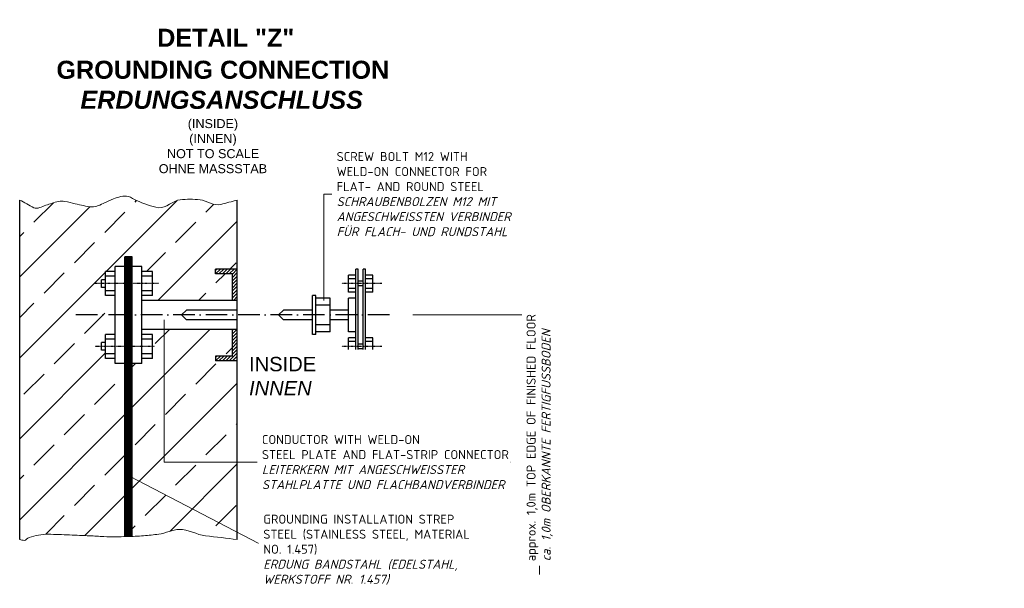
# Model space of a CAD drawing. Header units: millimetres. Extents: x -74917 to 39069, y -531 to 18593.
# Tile 3 of 12: x 3961 to 9426, y -66 to 3089. Entities that reach past the tile are written whole.
import ezdxf

# ---------------------------------------------------------------- set-up
doc = ezdxf.new("R2010")
doc.units = ezdxf.units.MM
doc.linetypes.add('ACAD_ISO10W100', pattern=[18, 12, -3, 0, -3])
doc.linetypes.add('DASHDOT', pattern=[1, 0.5, -0.25, 0, -0.25])
doc.layers.add('Bemaßung', color=7, linetype='Continuous', lineweight=9)
doc.layers.add('Beschriftung', color=7, linetype='Continuous', lineweight=9)
doc.styles.add('LBB3.5M1000', font='isocp.shx', dxfattribs={"height": 3.5})

# ---------------------------------------------------------------- blocks, each defined once
blk = doc.blocks.new('_Oblique')
at = {"color": 0, "linetype": 'ByBlock', "lineweight": -2}
blk.add_line((-0.5, -0.5), (0.5, 0.5), dxfattribs=at)

msp = doc.modelspace()

# ---------------------------------------------------------------- hatches: boundary and pattern name
h = msp.add_hatch()
h.set_pattern_fill('ANSI33', color=256, scale=50, style=0)
h.set_pattern_definition([(45, (-65388.84, -47033.66), (-224.5064, 224.5064), []), (45, (-65164.34, -47033.66), (-224.5064, 224.5064), [158.75, -79.375])])
edge = h.paths.add_edge_path()
edge.add_spline(control_points=[(5168.56215, 2088.34036), (5137.93143, 2080.01811), (5107.30071, 2071.69585), (5076.67, 2063.3736)], knot_values=[0, 0, 0, 0, 0.0754968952, 0.0754968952, 0.0754968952, 0.0754968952], degree=3, periodic=0)
edge.add_spline(control_points=[(5076.67, 2063.3736), (5038.77938, 2053.07886), (5000.28589, 2086.19609), (4961.89686, 2089.87356)], knot_values=[0.0754968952, 0.0754968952, 0.0754968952, 0.0754968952, 0.1688875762, 0.1688875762, 0.1688875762, 0.1688875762], degree=3, periodic=0)
edge.add_spline(control_points=[(4961.89686, 2089.87356), (4925.93059, 2093.31894), (4886.85274, 2093.14655), (4851.53814, 2089.87356)], knot_values=[0.1688875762, 0.1688875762, 0.1688875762, 0.1688875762, 0.2563842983, 0.2563842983, 0.2563842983, 0.2563842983], degree=3, periodic=0)
edge.add_spline(control_points=[(4851.53814, 2089.87356), (4810.86399, 2086.10385), (4772.3945, 2040.73958), (4732.35085, 2045.70705)], knot_values=[0.2563842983, 0.2563842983, 0.2563842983, 0.2563842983, 0.3571600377, 0.3571600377, 0.3571600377, 0.3571600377], degree=3, periodic=0)
edge.add_spline(control_points=[(4732.35085, 2045.70705), (4691.44755, 2050.78116), (4649.61863, 2069.02825), (4608.74913, 2085.45672)], knot_values=[0.3571600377, 0.3571600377, 0.3571600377, 0.3571600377, 0.4600992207, 0.4600992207, 0.4600992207, 0.4600992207], degree=3, periodic=0)
edge.add_spline(control_points=[(4608.74913, 2085.45672), (4593.21201, 2091.70224), (4579.97597, 2103.69208), (4564.6057, 2107.54011)], knot_values=[0.4600992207, 0.4600992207, 0.4600992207, 0.4600992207, 0.4992330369, 0.4992330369, 0.4992330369, 0.4992330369], degree=3, periodic=0)
edge.add_spline(control_points=[(4564.6057, 2107.54011), (4538.16409, 2114.15991), (4507.20164, 2104.83417), (4480.73299, 2094.29013)], knot_values=[0.4992330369, 0.4992330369, 0.4992330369, 0.4992330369, 0.566555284, 0.566555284, 0.566555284, 0.566555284], degree=3, periodic=0)
edge.add_spline(control_points=[(4480.73299, 2094.29013), (4464.10496, 2087.6662), (4448.93836, 2078.85501), (4432.17514, 2072.20674)], knot_values=[0.566555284, 0.566555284, 0.566555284, 0.566555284, 0.6088481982, 0.6088481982, 0.6088481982, 0.6088481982], degree=3, periodic=0)
edge.add_spline(control_points=[(4432.17514, 2072.20674), (4408.92026, 2062.98389), (4385.67167, 2048.45611), (4361.5457, 2050.12362)], knot_values=[0.6088481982, 0.6088481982, 0.6088481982, 0.6088481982, 0.6675192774, 0.6675192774, 0.6675192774, 0.6675192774], degree=3, periodic=0)
edge.add_spline(control_points=[(4361.5457, 2050.12362), (4330.77919, 2052.2501), (4299.61446, 2061.08947), (4268.84441, 2067.79017)], knot_values=[0.6675192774, 0.6675192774, 0.6675192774, 0.6675192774, 0.7423392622, 0.7423392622, 0.7423392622, 0.7423392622], degree=3, periodic=0)
edge.add_spline(control_points=[(4268.84441, 2067.79017), (4249.6407, 2071.97211), (4230.66141, 2077.11964), (4211.45771, 2081.04015)], knot_values=[0.7423392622, 0.7423392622, 0.7423392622, 0.7423392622, 0.7890347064, 0.7890347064, 0.7890347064, 0.7890347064], degree=3, periodic=0)
edge.add_spline(control_points=[(4211.45771, 2081.04015), (4199.94308, 2083.39091), (4187.64901, 2083.45564), (4176.14312, 2081.04015)], knot_values=[0.7890347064, 0.7890347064, 0.7890347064, 0.7890347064, 0.8170334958, 0.8170334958, 0.8170334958, 0.8170334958], degree=3, periodic=0)
edge.add_spline(control_points=[(4176.14312, 2081.04015), (4152.0326, 2075.9785), (4129.25557, 2065.54438), (4105.51342, 2058.95703)], knot_values=[0.8170334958, 0.8170334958, 0.8170334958, 0.8170334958, 0.875704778, 0.875704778, 0.875704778, 0.875704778], degree=3, periodic=0)
edge.add_spline(control_points=[(4105.51342, 2058.95703), (4083.84827, 2052.94595), (4059.07312, 2034.95409), (4039.2984, 2045.70705)], knot_values=[0.875704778, 0.875704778, 0.875704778, 0.875704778, 0.9292433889, 0.9292433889, 0.9292433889, 0.9292433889], degree=3, periodic=0)
edge.add_spline(control_points=[(4039.2984, 2045.70705), (4013.16414, 2059.91815), (3987.02988, 2074.12926), (3960.89562, 2088.34036)], knot_values=[0.9292433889, 0.9292433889, 0.9292433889, 0.9292433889, 1, 1, 1, 1], degree=3, periodic=0)
edge.add_line((3960.89562, 2088.34036), (3960.89562, 204.73769))
edge.add_spline(control_points=[(3960.89562, 204.73769), (3969.37245, 202.91071), (3977.84929, 201.08374), (3986.32612, 199.25676)], knot_values=[0.9787536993, 0.9787536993, 0.9787536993, 0.9787536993, 1, 1, 1, 1], degree=3, periodic=0)
edge.add_spline(control_points=[(3986.32612, 199.25676), (3996.70035, 197.02085), (4002.47793, 214.31443), (4012.81213, 216.92331)], knot_values=[0.9527517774, 0.9527517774, 0.9527517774, 0.9527517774, 0.9787536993, 0.9787536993, 0.9787536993, 0.9787536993], degree=3, periodic=0)
edge.add_spline(control_points=[(4012.81213, 216.92331), (4047.67582, 225.7247), (4082.97893, 235.86139), (4118.75642, 234.58986)], knot_values=[0.8650310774, 0.8650310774, 0.8650310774, 0.8650310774, 0.9527517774, 0.9527517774, 0.9527517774, 0.9527517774], degree=3, periodic=0)
edge.add_spline(control_points=[(4118.75642, 234.58986), (4158.48523, 233.17791), (4198.21908, 231.75467), (4237.94398, 230.17329)], knot_values=[0.7676223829, 0.7676223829, 0.7676223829, 0.7676223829, 0.8650310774, 0.8650310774, 0.8650310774, 0.8650310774], degree=3, periodic=0)
edge.add_spline(control_points=[(4237.94398, 230.17329), (4274.73045, 228.70889), (4311.51834, 227.25781), (4348.3027, 225.75672)], knot_values=[0.6774189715, 0.6774189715, 0.6774189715, 0.6774189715, 0.7676223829, 0.7676223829, 0.7676223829, 0.7676223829], degree=3, periodic=0)
edge.add_spline(control_points=[(4348.3027, 225.75672), (4374.80701, 224.67514), (4401.25854, 222.45047), (4427.76071, 221.34015)], knot_values=[0.6124245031, 0.6124245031, 0.6124245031, 0.6124245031, 0.6774189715, 0.6774189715, 0.6774189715, 0.6774189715], degree=3, periodic=0)
edge.add_spline(control_points=[(4427.76071, 221.34015), (4466.67059, 219.71), (4505.6572, 220.22208), (4544.60111, 221.08456)], knot_values=[0.5170011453, 0.5170011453, 0.5170011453, 0.5170011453, 0.6124245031, 0.6124245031, 0.6124245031, 0.6124245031], degree=3, periodic=0)
edge.add_line((4544.60111, 221.08456), (4544.60111, 1182.17467))
edge.add_line((4544.60111, 1182.17467), (4490.92704, 1182.17467))
edge.add_line((4490.92704, 1182.17467), (4490.92704, 1209.0117))
edge.add_line((4490.92704, 1209.0117), (4437.25297, 1209.0117))
edge.add_line((4437.25297, 1209.0117), (4437.25297, 1254.63466))
edge.add_line((4437.25297, 1254.63466), (4415.78334, 1254.63466))
edge.add_line((4415.78334, 1254.63466), (4415.78334, 1297.57392))
edge.add_line((4415.78334, 1297.57392), (4437.25297, 1297.57392))
edge.add_line((4437.25297, 1297.57392), (4437.25297, 1343.19687))
edge.add_line((4437.25297, 1343.19687), (4490.92704, 1343.19687))
edge.add_line((4490.92704, 1343.19687), (4490.92704, 1557.89315))
edge.add_line((4490.92704, 1557.89315), (4437.25297, 1557.89315))
edge.add_line((4437.25297, 1557.89315), (4437.25297, 1603.5161))
edge.add_line((4437.25297, 1603.5161), (4415.78334, 1603.5161))
edge.add_line((4415.78334, 1603.5161), (4415.78334, 1646.45536))
edge.add_line((4415.78334, 1646.45536), (4437.25297, 1646.45536))
edge.add_line((4437.25297, 1646.45536), (4437.25297, 1692.07831))
edge.add_line((4437.25297, 1692.07831), (4490.92704, 1692.07831))
edge.add_line((4490.92704, 1692.07831), (4490.92704, 1718.91535))
edge.add_line((4490.92704, 1718.91535), (4544.60111, 1718.91535))
edge.add_line((4544.60111, 1718.91535), (4544.60111, 1772.58942))
edge.add_line((4544.60111, 1772.58942), (4584.85666, 1772.58942))
edge.add_line((4584.85666, 1772.58942), (4584.85666, 1718.91535))
edge.add_line((4584.85666, 1718.91535), (4638.53073, 1718.91535))
edge.add_line((4638.53073, 1718.91535), (4638.53073, 1692.07831))
edge.add_line((4638.53073, 1692.07831), (4697.5722, 1692.07831))
edge.add_line((4697.5722, 1692.07831), (4697.5722, 1557.89315))
edge.add_line((4697.5722, 1557.89315), (4638.53073, 1557.89315))
edge.add_line((4638.53073, 1557.89315), (4638.53073, 1531.05611))
edge.add_line((4638.53073, 1531.05611), (5141.72511, 1531.05611))
edge.add_line((5141.72511, 1531.05611), (5141.72511, 1678.6598))
edge.add_line((5141.72511, 1678.6598), (5047.79549, 1678.6598))
edge.add_line((5047.79549, 1678.6598), (5047.79549, 1705.49683))
edge.add_line((5047.79549, 1705.49683), (5168.56215, 1705.49683))
edge.add_line((5168.56215, 1705.49683), (5168.56215, 2088.34036))
h.paths.add_polyline_path([(5168.56215, 1195.59319), (5047.79549, 1195.59319), (5047.79549, 1222.43022), (5141.72511, 1222.43022), (5141.72511, 1370.03391), (4762.81759, 1370.03391), (4762.81759, 849.61459), (5168.56215, 849.61459)], flags=16)
h.paths.add_polyline_path([(5168.56215, 849.61459), (4762.81759, 849.61459), (4762.81759, 1370.03391), (4638.53073, 1370.03391), (4638.53073, 1343.19687), (4697.5722, 1343.19687), (4697.5722, 1209.0117), (4638.53073, 1209.0117), (4638.53073, 1182.17467), (4584.85666, 1182.17467), (4584.85666, 551.97343), (5168.56215, 412.01083)], flags=17)
edge = h.paths.add_edge_path(flags=17)
edge.add_line((5168.56215, 412.01083), (4584.85666, 551.97343))
edge.add_line((4584.85666, 551.97343), (4584.85666, 222.29244))
edge.add_spline(control_points=[(4584.85666, 222.29244), (4606.0705, 223.16783), (4627.27161, 224.40202), (4648.47814, 225.75672)], knot_values=[0.4320761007, 0.4320761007, 0.4320761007, 0.4320761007, 0.4841060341, 0.4841060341, 0.4841060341, 0.4841060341], degree=3, periodic=0)
edge.add_spline(control_points=[(4648.47814, 225.75672), (4676.55194, 227.55012), (4704.75099, 231.27246), (4732.35085, 234.58986)], knot_values=[0.3631974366, 0.3631974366, 0.3631974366, 0.3631974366, 0.4320761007, 0.4320761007, 0.4320761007, 0.4320761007], degree=3, periodic=0)
edge.add_spline(control_points=[(4732.35085, 234.58986), (4770.89943, 239.22326), (4808.91485, 261.42503), (4847.12372, 261.08982)], knot_values=[0.2669949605, 0.2669949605, 0.2669949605, 0.2669949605, 0.3631974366, 0.3631974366, 0.3631974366, 0.3631974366], degree=3, periodic=0)
edge.add_spline(control_points=[(4847.12372, 261.08982), (4895.7466, 260.66326), (4943.18499, 231.68966), (4992.79729, 225.75672)], knot_values=[0.1445720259, 0.1445720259, 0.1445720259, 0.1445720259, 0.2669949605, 0.2669949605, 0.2669949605, 0.2669949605], degree=3, periodic=0)
edge.add_spline(control_points=[(4992.79729, 225.75672), (5051.38557, 218.75038), (5109.97386, 211.74403), (5168.56215, 204.73769)], knot_values=[0, 0, 0, 0, 0.1445720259, 0.1445720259, 0.1445720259, 0.1445720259], degree=3, periodic=0)
edge.add_line((5168.56215, 204.73769), (5168.56215, 412.01083))

# ---------------------------------------------------------------- linework, layer by layer
at = {"color": 7, "linetype": 'Continuous'}
for p, q in [((3960.89562, 204.73769), (3960.89562, 2088.34036)), ((5168.56215, 204.73769), (5168.56215, 2088.34036)), ((4490.92704, 1182.17467), (4490.92704, 1718.91535)), ((4544.60111, 1718.91535), (4490.92704, 1718.91535)), ((4638.53073, 1718.91535), (4584.85666, 1718.91535)), ((4638.53073, 1182.17467), (4638.53073, 1718.91535)), ((5047.79549, 1697.63626), (5055.65606, 1705.49683)), ((5047.79549, 1678.6598), (5074.63253, 1705.49683)), ((5047.79549, 1678.6598), (5047.79549, 1705.49683)), ((5168.56215, 1705.49683), (5047.79549, 1705.49683)), ((5066.7725, 1678.6598), (5093.60953, 1705.49683)), ((5085.74896, 1678.6598), (5112.586, 1705.49683)), ((5104.72597, 1678.6598), (5131.563, 1705.49683)), ((5123.70243, 1678.6598), (5150.53947, 1705.49683)), ((5141.72511, 1677.70601), (5168.56215, 1704.54304)), ((5840.45225, 1705.49683), (5827.03373, 1705.49683)), ((5827.03373, 1195.59319), (5827.03373, 1705.49683)), ((5840.45225, 1195.59319), (5840.45225, 1705.49683)), ((5880.7078, 1705.49683), (5867.28928, 1705.49683)), ((5867.28928, 1195.59319), (5867.28928, 1705.49683)), ((5880.7078, 1195.59319), (5880.7078, 1705.49683)), ((4415.78334, 1603.5161), (4415.78334, 1646.45536)), ((4437.25297, 1646.45536), (4415.78334, 1646.45536)), ((4490.92704, 1692.07831), (4437.25297, 1692.07831)), ((4437.25297, 1557.89315), (4437.25297, 1692.07831)), ((4490.92704, 1665.24128), (4437.25297, 1665.24128)), ((4697.5722, 1692.07831), (4638.53073, 1692.07831)), ((4697.5722, 1665.24128), (4638.53073, 1665.24128)), ((4697.5722, 1557.89315), (4697.5722, 1692.07831)), ((5141.72511, 1678.6598), (5047.79549, 1678.6598)), ((5141.72511, 1658.72901), (5168.56215, 1685.56604)), ((5141.72511, 1531.05611), (5141.72511, 1678.6598)), ((5141.72511, 1639.75254), (5168.56215, 1666.58957)), ((5141.72511, 1620.77607), (5168.56215, 1647.61311)), ((5827.03373, 1671.95054), (5786.77818, 1671.95054)), ((5786.77818, 1578.02092), (5786.77818, 1671.95054)), ((5827.03373, 1651.82276), (5786.77818, 1651.82276)), ((5920.96335, 1671.95054), (5880.7078, 1671.95054)), ((5920.96335, 1651.82276), (5880.7078, 1651.82276)), ((5920.96335, 1578.02092), (5920.96335, 1671.95054)), ((4437.25297, 1603.5161), (4415.78334, 1603.5161)), ((5141.72511, 1601.79907), (5168.56215, 1628.6361)), ((5141.72511, 1563.84614), (5168.56215, 1590.68317)), ((5142.6789, 1583.77639), (5168.56215, 1609.65964)), ((5827.03373, 1598.1487), (5786.77818, 1598.1487)), ((5867.28928, 1638.40425), (5840.45225, 1638.40425)), ((5867.28928, 1611.56721), (5840.45225, 1611.56721)), ((5920.96335, 1598.1487), (5880.7078, 1598.1487)), ((4490.92704, 1584.73018), (4437.25297, 1584.73018)), ((4490.92704, 1557.89315), (4437.25297, 1557.89315)), ((4697.5722, 1584.73018), (4638.53073, 1584.73018)), ((4697.5722, 1557.89315), (4638.53073, 1557.89315)), ((5168.56215, 1531.05611), (4638.53073, 1531.05611)), ((5141.72511, 1544.86913), (5168.56215, 1571.70617)), ((5146.88856, 1531.05611), (5168.56215, 1552.7297)), ((5604.28635, 1557.89315), (5585.50043, 1557.89315)), ((5585.50043, 1343.19687), (5585.50043, 1557.89315)), ((5604.28635, 1343.19687), (5604.28635, 1557.89315)), ((5684.79745, 1544.47463), (5604.28635, 1544.47463)), ((5684.79745, 1356.61539), (5684.79745, 1544.47463)), ((5827.03373, 1578.02092), (5786.77818, 1578.02092)), ((5827.03373, 1544.47463), (5786.77818, 1544.47463)), ((5786.77818, 1356.61539), (5786.77818, 1544.47463)), ((5920.96335, 1578.02092), (5880.7078, 1578.02092)), ((4859.93626, 1450.54501), (4886.77329, 1477.38204)), ((5168.56215, 1477.38204), (4886.77329, 1477.38204)), ((5397.64119, 1450.54501), (5424.47822, 1477.38204)), ((5585.50043, 1477.38204), (5424.47822, 1477.38204)), ((5684.79745, 1504.21908), (5604.28635, 1504.21908)), ((5786.77818, 1477.38204), (5684.79745, 1477.38204)), ((4859.93626, 1450.54501), (4886.77329, 1423.70798)), ((5168.56215, 1423.70798), (4886.77329, 1423.70798)), ((5397.64119, 1450.54501), (5424.47822, 1423.70798)), ((5585.50043, 1423.70798), (5424.47822, 1423.70798)), ((5786.77818, 1423.70798), (5684.79745, 1423.70798)), ((5168.56215, 1370.03391), (4638.53073, 1370.03391)), ((5141.72511, 1365.42921), (5146.32981, 1370.03391)), ((5141.72511, 1346.45221), (5165.30681, 1370.03391)), ((5141.72511, 1222.43022), (5141.72511, 1370.03391)), ((5684.79745, 1396.87094), (5604.28635, 1396.87094)), ((4490.92704, 1343.19687), (4437.25297, 1343.19687)), ((4437.25297, 1209.0117), (4437.25297, 1343.19687)), ((4490.92704, 1316.35984), (4437.25297, 1316.35984)), ((4697.5722, 1343.19687), (4638.53073, 1343.19687)), ((4697.5722, 1316.35984), (4638.53073, 1316.35984)), ((4697.5722, 1209.0117), (4697.5722, 1343.19687)), ((5141.72511, 1327.47574), (5168.56215, 1354.31277)), ((5141.72511, 1308.49954), (5168.56215, 1335.33631)), ((5141.72511, 1289.52307), (5168.56215, 1316.35984)), ((5604.28635, 1343.19687), (5585.50043, 1343.19687)), ((5684.79745, 1356.61539), (5604.28635, 1356.61539)), ((5827.03373, 1356.61539), (5786.77818, 1356.61539)), ((5827.03373, 1323.0691), (5786.77818, 1323.0691)), ((5786.77818, 1229.13948), (5786.77818, 1323.0691)), ((5920.96335, 1323.0691), (5880.7078, 1323.0691)), ((5920.96335, 1229.13948), (5920.96335, 1323.0691)), ((4415.78334, 1254.63466), (4415.78334, 1297.57392)), ((4437.25297, 1297.57392), (4415.78334, 1297.57392)), ((5141.72511, 1270.5458), (5168.56215, 1297.38284)), ((5141.72511, 1251.56934), (5168.56215, 1278.40637)), ((5141.72511, 1232.5926), (5168.56215, 1259.42937)), ((5827.03373, 1302.94132), (5786.77818, 1302.94132)), ((5867.28928, 1289.52281), (5840.45225, 1289.52281)), ((5867.28928, 1262.68577), (5840.45225, 1262.68577)), ((5920.96335, 1302.94132), (5880.7078, 1302.94132)), ((4437.25297, 1254.63466), (4415.78334, 1254.63466)), ((4490.92704, 1235.84874), (4437.25297, 1235.84874)), ((4490.92704, 1209.0117), (4437.25297, 1209.0117)), ((4697.5722, 1235.84874), (4638.53073, 1235.84874)), ((4697.5722, 1209.0117), (4638.53073, 1209.0117)), ((5047.79549, 1214.56965), (5055.65606, 1222.43022)), ((5047.79549, 1195.59319), (5074.63226, 1222.43022)), ((5047.79549, 1222.43022), (5047.79549, 1195.59319)), ((5141.72511, 1222.43022), (5047.79549, 1222.43022)), ((5066.7725, 1195.59319), (5093.60953, 1222.43022)), ((5085.74896, 1195.59319), (5112.58573, 1222.43022)), ((5104.72597, 1195.59319), (5131.563, 1222.43022)), ((5123.70243, 1195.59319), (5168.56215, 1240.4529)), ((5142.6789, 1195.59319), (5168.56215, 1221.47643)), ((5161.6559, 1195.59319), (5168.56215, 1202.49943)), ((5827.03373, 1249.26725), (5786.77818, 1249.26725)), ((5827.03373, 1229.13948), (5786.77818, 1229.13948)), ((5920.96335, 1249.26725), (5880.7078, 1249.26725)), ((5920.96335, 1229.13948), (5880.7078, 1229.13948)), ((4544.60111, 1182.17467), (4490.92704, 1182.17467)), ((4638.53073, 1182.17467), (4584.85666, 1182.17467)), ((5168.56215, 1195.59319), (5047.79549, 1195.59319)), ((5840.45225, 1195.59319), (5827.03373, 1195.59319)), ((5880.7078, 1195.59319), (5867.28928, 1195.59319))]:
    msp.add_line(p, q, dxfattribs=at)
at = {"color": 5, "linetype": 'Continuous'}
for p, q in [((4544.60111, 221.08456), (4544.60111, 1772.58942)), ((4584.85666, 1772.58942), (4544.60111, 1772.58942)), ((4548.62666, 221.17489), (4548.62666, 1772.58942)), ((4552.65222, 221.26729), (4552.65222, 1772.58942)), ((4558.01962, 221.39448), (4558.01962, 1772.58942)), ((4563.38703, 221.53828), (4563.38703, 1772.58942)), ((4568.75444, 221.70083), (4568.75444, 1772.58942)), ((4574.12184, 221.88127), (4574.12184, 1772.58942)), ((4579.48925, 222.07876), (4579.48925, 1772.58942)), ((4584.85666, 222.29244), (4584.85666, 1772.58942))]:
    msp.add_line(p, q, dxfattribs=at)
at = {"color": 7, "linetype": 'DASHDOT'}
for p, q in [((4730.60161, 1624.98573), (4373.96588, 1624.98573)), ((5971.56995, 1624.98573), (5749.0386, 1624.98573)), ((4709.84504, 1276.10429), (4379.62688, 1276.10429)), ((5971.56995, 1276.10429), (5749.0386, 1276.10429))]:
    msp.add_line(p, q, dxfattribs=at)
at = {"linetype": 'ACAD_ISO10W100', "ltscale": 10}
msp.add_line((6013.73388, 1450.54501), (4257.91637, 1450.54501), dxfattribs=at)
at = {"color": 7, "linetype": 'Continuous', "lineweight": 5}
for points, knots in [([(5168.56215, 2088.34036), (5137.93143, 2080.01811), (5107.30071, 2071.69585), (5076.67, 2063.3736), (5038.77938, 2053.07886), (5000.28589, 2086.19609), (4961.89686, 2089.87356), (4925.93059, 2093.31894), (4886.85274, 2093.14655), (4851.53814, 2089.87356), (4810.86399, 2086.10385), (4772.3945, 2040.73958), (4732.35085, 2045.70705), (4691.44755, 2050.78116), (4649.61863, 2069.02825), (4608.74913, 2085.45672), (4593.21201, 2091.70224), (4579.97597, 2103.69208), (4564.6057, 2107.54011), (4538.16409, 2114.15991), (4507.20164, 2104.83417), (4480.73299, 2094.29013), (4464.10496, 2087.6662), (4448.93836, 2078.85501), (4432.17514, 2072.20674), (4408.92026, 2062.98389), (4385.67167, 2048.45611), (4361.5457, 2050.12362), (4330.77919, 2052.2501), (4299.61446, 2061.08947), (4268.84441, 2067.79017), (4249.6407, 2071.97211), (4230.66141, 2077.11964), (4211.45771, 2081.04015), (4199.94308, 2083.39091), (4187.64901, 2083.45564), (4176.14312, 2081.04015), (4152.0326, 2075.9785), (4129.25557, 2065.54438), (4105.51342, 2058.95703), (4083.84827, 2052.94595), (4059.07312, 2034.95409), (4039.2984, 2045.70705), (4013.16414, 2059.91815), (3987.02988, 2074.12926), (3960.89562, 2088.34036)], [0, 0, 0, 0, 0.0754968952, 0.0754968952, 0.0754968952, 0.1688875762, 0.1688875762, 0.1688875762, 0.2563842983, 0.2563842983, 0.2563842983, 0.3571600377, 0.3571600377, 0.3571600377, 0.4600992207, 0.4600992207, 0.4600992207, 0.4992330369, 0.4992330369, 0.4992330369, 0.566555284, 0.566555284, 0.566555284, 0.6088481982, 0.6088481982, 0.6088481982, 0.6675192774, 0.6675192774, 0.6675192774, 0.7423392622, 0.7423392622, 0.7423392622, 0.7890347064, 0.7890347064, 0.7890347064, 0.8170334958, 0.8170334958, 0.8170334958, 0.875704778, 0.875704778, 0.875704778, 0.9292433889, 0.9292433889, 0.9292433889, 1, 1, 1, 1]), ([(5168.56215, 204.73769), (5109.97386, 211.74403), (5051.38557, 218.75038), (4992.79729, 225.75672), (4943.18499, 231.68966), (4895.7466, 260.66326), (4847.12372, 261.08982), (4808.91485, 261.42503), (4770.89943, 239.22326), (4732.35085, 234.58986), (4704.75099, 231.27246), (4676.55194, 227.55012), (4648.47814, 225.75672), (4617.58491, 223.78322), (4586.70319, 222.06547), (4555.77685, 221.34015), (4513.11742, 220.33966), (4470.39301, 219.55405), (4427.76071, 221.34015), (4401.25854, 222.45047), (4374.80701, 224.67514), (4348.3027, 225.75672), (4311.51834, 227.25781), (4274.73045, 228.70889), (4237.94398, 230.17329), (4198.21908, 231.75467), (4158.48523, 233.17791), (4118.75642, 234.58986), (4082.97893, 235.86139), (4047.67582, 225.7247), (4012.81213, 216.92331), (4002.47793, 214.31443), (3996.70035, 197.02085), (3986.32612, 199.25676), (3977.84929, 201.08374), (3969.37245, 202.91071), (3960.89562, 204.73769)], [0, 0, 0, 0, 0.1445720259, 0.1445720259, 0.1445720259, 0.2669949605, 0.2669949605, 0.2669949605, 0.3631974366, 0.3631974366, 0.3631974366, 0.4320761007, 0.4320761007, 0.4320761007, 0.5078722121, 0.5078722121, 0.5078722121, 0.6124245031, 0.6124245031, 0.6124245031, 0.6774189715, 0.6774189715, 0.6774189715, 0.7676223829, 0.7676223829, 0.7676223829, 0.8650310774, 0.8650310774, 0.8650310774, 0.9527517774, 0.9527517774, 0.9527517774, 0.9787536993, 0.9787536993, 0.9787536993, 1, 1, 1, 1])]:
    msp.add_open_spline(points, degree=3, knots=knots, dxfattribs=at)
at = {"layer": 'Bemaßung'}
msp.add_line((6143.73074, 1450.54501), (6883.58998, 1450.54501), dxfattribs=at)
at = {"layer": 'Beschriftung', "color": 7, "linetype": 'Continuous'}
for p, q in [((6706.12129, 2120.6118), (5648.43971, 2120.6118)), ((5648.43971, 2120.6118), (5648.43971, 1530.19706)), ((4762.81759, 634.09621), (4762.81759, 1422.84892)), ((6683.61895, 634.09621), (4762.81759, 634.09621)), ((4569.6932, 555.60936), (5288.52546, 183.28828)), ((6557.77631, 183.28828), (5288.52546, 183.28828))]:
    msp.add_line(p, q, dxfattribs=at)

# ---------------------------------------------------------------- block references
at = {"layer": 'Bemaßung', "xscale": 50, "yscale": 50, "zscale": 50, "rotation": 90}
msp.add_blockref('_Oblique', (6846.16043, 1450.54501), dxfattribs=at)

# ---------------------------------------------------------------- texts
at = {"layer": 'Beschriftung', "insert": (4107.57075, 2861.05455), "char_height": 100, "width": 1944.1086557, "attachment_point": 1, "style": 'LBB3.5M1000', "bg_fill": 2}
msp.add_mtext('\\pi57.423;{\\fArial|b1|i0|c0|p34;GROUNDING CONNECTION\\P\\pi190.34;\\fArial|b1|i1|c0|p34;ERDUNGSANSCHLUSS}', dxfattribs=at)

# ---------------------------------------------------------------- next in the draw order: texts
at = {"layer": 'Beschriftung', "attachment_point": 1, "style": 'LBB3.5M1000', "bg_fill": 2}
for s, insert, char_height, width in [('\\pi31.237;{\\fArial|b1|i0|c0|p34;DETAIL "Z"}', (4692.76006, 3038.69677), 100, 806.4717584), ('\\pi195.63;{\\fArial|b0|i0|c0|p34;(INSIDE)\\P\\pi203.41;(INNEN)\\P\\pi80.338;NOT TO SCALE\\P\\pi34.703;OHNE MASSSTAB}', (4698.17126, 2537.38804), 50, 663.9154469), ('{\\fArial|b0|i0|c0|p34;INSIDE\\P\\fArial|b0|i1|c0|p34;INNEN}', (5233.97278, 1218.21056), 80, 2577.1773754), ('{\\fISOCPEUR|b0|i0|c0|p34;CONDUCTOR WITH WELD-ON\\PSTEEL PLATE AND FLAT-STRIP CONNECTOR\\P\\fISOCPEUR|b0|i1|c0|p34;LEITERKERN MIT ANGESCHWEISSTER\\PSTAHLPLATTE UND FLACHBANDVERBINDER}', (5305.42785, 784.53413), 50, 1351.2321512)]:
    msp.add_mtext(s, dxfattribs=dict(at, insert=insert, char_height=char_height, width=width))

# ---------------------------------------------------------------- next in the draw order: linework, layer by layer
at = {"layer": 'Bemaßung'}
msp.add_line((6846.16043, 1450.54501), (6846.16043, 10.56021), dxfattribs=at)

# ---------------------------------------------------------------- next in the draw order: texts
at = {"layer": 'Beschriftung', "char_height": 50, "width": 1270.3459374, "attachment_point": 1, "style": 'LBB3.5M1000', "bg_fill": 2}
for s, insert in [('{\\fISOCPEUR|b0|i0|c0|p34;SCREW BOLT M12 WITH\\PWELD-ON CONNECTOR FOR\\PFLAT- AND ROUND STEEL\\P\\fISOCPEUR|b0|i1|c0|p34;SCHRAUBENBOLZEN M12 MIT\\PANGESCHWEISSTEN VERBINDER\\PFÜR FLACH- UND RUNDSTAHL}', (5720.18173, 2354.5512)), ('{\\fISOCPEUR|b0|i0|c0|p34;GROUNDING INSTALLATION STREP STEEL (STAINLESS STEEL, MATERIAL NO. 1.457)\\P\\fISOCPEUR|b0|i1|c0|p34;ERDUNG BANDSTAHL (EDELSTAHL, WERKSTOFF NR. 1.457)}', (5313.10235, 342.76441))]:
    msp.add_mtext(s, dxfattribs=dict(at, insert=insert))

# ---------------------------------------------------------------- next in the draw order: texts
at = {"layer": 'Beschriftung', "insert": (6774.55193, 84.6613), "char_height": 50, "width": 1683.6161872, "attachment_point": 1, "rotation": 90, "style": 'LBB3.5M1000', "bg_fill": 2}
msp.add_mtext('{\\fISOCPEUR|b0|i0|c0|p34;approx. 1,0m TOP EDGE OF FINISHED FLOOR\\P\\fISOCPEUR|b0|i1|c0|p34;ca. 1,0m OBERKANNTE FERTIGFUSSBODEN}', dxfattribs=at)

doc.saveas('drawing.dxf')
